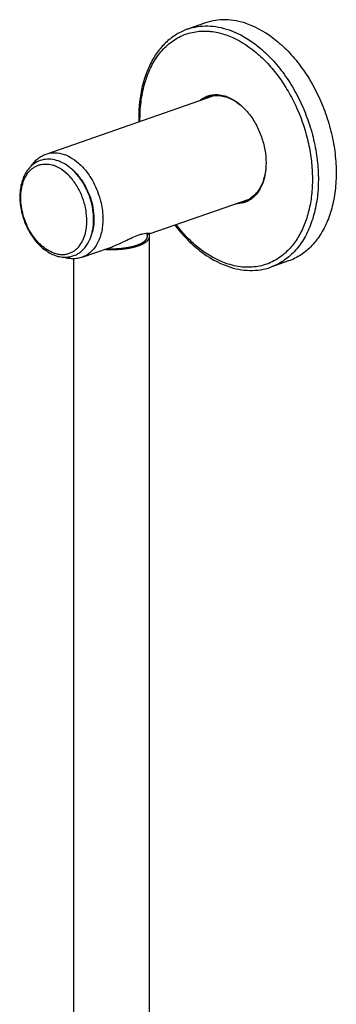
# Model space of a CAD drawing. Header units: millimetres. Extents: x 22 to 369, y -437 to 1899.
# Tile 4 of 9: x 80 to 155, y 419 to 654. Entities that reach past the tile are written whole.
import ezdxf

# ---------------------------------------------------------------- set-up
doc = ezdxf.new("R2010")
doc.units = ezdxf.units.MM
doc.header["$LTSCALE"] = 46.255
doc.layers.get('0').update_dxf_attribs({"linetype": 'CONTINUOUS'})
doc.layers.add('ACHSEN', color=7, linetype='CONTINUOUS')

msp = doc.modelspace()

# ---------------------------------------------------------------- linework, layer by layer
at = {"color": 7, "linetype": 'CONTINUOUS'}
msp.add_line((134.56, 610.95), (134.54, 610.94), dxfattribs=at)
at = {"color": 2, "linetype": 'CONTINUOUS'}
msp.add_line((110.03, 602.16), (110.03, 602.93), dxfattribs=at)
at = {"color": 7, "linetype": 'CONTINUOUS'}
msp.add_lwpolyline([(134.56, 610.95), (134.56, 610.95), (134.54, 610.94)], dxfattribs=at)
for centre, radius, start, end in [((126.57, 629.85), 5.82, 109.2494, 119.3396), ((126.56, 629.85), 5.82, 99.1945, 109.1824), ((126.58, 629.72), 5.94, 96.6837, 99.2061), ((126.59, 629.67), 6, 95.7592, 96.6858), ((125.92, 627.33), 8.6, 68.9718, 70.7772), ((121.05, 621.01), 16.68, 38.3058, 38.4359), ((121.52, 619.59), 16.7, 0, 0.2463), ((131.36, 616.09), 5.82, 279.1944, 289.1823), ((131.36, 616.09), 5.82, 289.2495, 299.3394), ((131.29, 616.21), 5.95, 299.3265, 301.7341), ((130.92, 616.29), 6.47, 304.355, 311.221)]:
    msp.add_arc(centre, radius, start, end, dxfattribs=at)
at = {"color": 9, "linetype": 'CONTINUOUS'}
for centre, radius, start, end in [((80.22, 605.99), 17.08, 19.8507, 27.378), ((79.95, 605.89), 17.37, 19.669, 19.882), ((79.85, 605.85), 19.58, 17.6502, 19.403), ((82.69, 606.25), 16.71, 1.8097, 1.9918), ((82.75, 606.25), 16.65, 1.5966, 1.8097), ((86.95, 605.73), 10.29, 342.287, 345.7566), ((133.09, 609), 14.52, 311.5565, 312.2013)]:
    msp.add_arc(centre, radius, start, end, dxfattribs=at)
at = {"color": 7, "linetype": 'CONTINUOUS'}
for points, knots in [([(119.58, 651.47), (118.67, 651.15), (116.9, 650.32), (114.53, 648.52), (112.47, 646.23), (110.77, 643.49), (109.45, 640.38), (108.18, 635.7), (107.9, 631.95), (107.96, 629.42)], [0, 0, 0, 0, 0.108537, 0.219217, 0.333946, 0.454198, 0.580897, 0.714386, 1, 1, 1, 1]), ([(122.45, 634.48), (122.74, 634.72), (123.37, 635.15), (124.41, 635.61), (125.51, 635.86), (126.28, 635.89), (126.66, 635.87)], [0, 0, 0, 0, 0.25191, 0.49929, 0.74704, 1, 1, 1, 1]), ([(125.99, 635.64), (126.47, 635.68), (127.49, 635.66), (128.47, 635.42), (128.96, 635.25)], [0, 0, 0, 0, 0.486281, 1, 1, 1, 1]), ([(126.66, 635.87), (126.83, 635.87), (127.54, 635.8), (128.24, 635.63), (128.75, 635.46)], [0, 0, 0, 0, 0.242922, 1, 1, 1, 1]), ([(128.96, 635.25), (129.43, 635.08), (130.62, 634.55), (132.41, 633.27), (133.57, 632.05), (134.12, 631.37)], [0, 0, 0, 0, 0.228695, 0.598775, 1, 1, 1, 1]), ([(129, 635.36), (129.47, 635.18), (130.66, 634.61), (132.42, 633.3), (133.57, 632.06), (134.12, 631.37)], [0, 0, 0, 0, 0.229475, 0.599827, 1, 1, 1, 1]), ([(134.14, 631.34), (134.78, 630.53), (135.93, 628.77), (137.21, 625.86), (138.02, 622.8), (138.22, 620.7), (138.22, 619.67)], [0, 0, 0, 0, 0.245933, 0.49991, 0.753935, 1, 1, 1, 1]), ([(82.36, 618.88), (82.58, 619.22), (83.06, 619.84), (83.92, 620.65), (84.87, 621.3), (85.57, 621.61), (85.93, 621.74)], [0, 0, 0, 0, 0.256893, 0.507924, 0.75492, 1, 1, 1, 1]), ([(138.22, 619.59), (138.21, 618.68), (138.05, 616.92), (137.32, 614.5), (136.3, 612.8), (135.28, 611.75), (134.71, 611.33), (134.42, 611.15)], [0, 0, 0, 0, 0.284201, 0.545094, 0.781854, 0.892779, 1, 1, 1, 1]), ([(138.22, 619.59), (138.22, 618.76), (138.1, 617.14), (137.52, 614.87), (136.57, 612.92), (135.67, 611.86), (135.18, 611.43)], [0, 0, 0, 0, 0.280256, 0.54072, 0.779909, 1, 1, 1, 1]), ([(134.54, 610.94), (134.03, 610.59), (132.89, 610.05), (131.63, 609.9), (131, 609.91)], [0, 0, 0, 0, 0.497727, 1, 1, 1, 1]), ([(116.52, 604.86), (117.4, 603.7), (119.26, 601.52), (123.25, 597.89), (126.72, 595.85), (129.13, 595.02)], [0, 0, 0, 0, 0.270413, 0.528189, 1, 1, 1, 1]), ([(110.06, 601.16), (110.08, 601.19), (110.12, 601.24), (110.18, 601.31), (110.21, 601.35), (110.24, 601.38), (110.26, 601.4), (110.27, 601.42), (110.27, 601.42), (110.28, 601.43), (110.29, 601.44), (110.3, 601.47), (110.32, 601.51), (110.35, 601.56), (110.38, 601.61), (110.39, 601.64), (110.41, 601.66), (110.42, 601.68), (110.42, 601.69), (110.43, 601.7), (110.43, 601.71), (110.44, 601.72), (110.44, 601.75), (110.45, 601.78), (110.46, 601.82), (110.48, 601.87), (110.49, 601.9), (110.5, 601.93), (110.5, 601.95), (110.51, 601.97), (110.51, 601.98), (110.51, 601.98), (110.51, 601.99), (110.51, 602), (110.51, 602.02), (110.51, 602.04), (110.51, 602.06), (110.51, 602.1), (110.52, 602.14), (110.52, 602.19), (110.52, 602.22), (110.52, 602.25), (110.52, 602.26), (110.52, 602.27), (110.52, 602.28), (110.51, 602.29), (110.51, 602.31), (110.51, 602.33), (110.5, 602.37), (110.49, 602.41), (110.48, 602.46), (110.47, 602.49), (110.46, 602.51), (110.46, 602.53), (110.46, 602.54), (110.46, 602.55), (110.45, 602.56), (110.44, 602.57), (110.43, 602.6), (110.41, 602.63), (110.39, 602.68), (110.36, 602.75), (110.33, 602.8), (110.31, 602.83)], [0, 0, 0, 0, 0.0625, 0.09375, 0.125, 0.140625, 0.15625, 0.164062, 0.167969, 0.171875, 0.179688, 0.1875, 0.21875, 0.25, 0.28125, 0.296875, 0.3125, 0.320312, 0.328125, 0.332031, 0.335938, 0.34375, 0.359375, 0.375, 0.40625, 0.4375, 0.453125, 0.46875, 0.484375, 0.492188, 0.496094, 0.5, 0.503906, 0.507812, 0.515625, 0.53125, 0.546875, 0.5625, 0.59375, 0.625, 0.640625, 0.65625, 0.664062, 0.667969, 0.671875, 0.679688, 0.6875, 0.703125, 0.71875, 0.75, 0.78125, 0.796875, 0.8125, 0.820312, 0.828125, 0.832031, 0.835938, 0.84375, 0.859375, 0.875, 0.90625, 0.9375, 1, 1, 1, 1]), ([(110.31, 602.83), (110.31, 602.84), (110.31, 602.84), (110.31, 602.85), (110.3, 602.85), (110.3, 602.85), (110.3, 602.85), (110.3, 602.86), (110.3, 602.86), (110.29, 602.87), (110.29, 602.87), (110.29, 602.88), (110.29, 602.88), (110.28, 602.88), (110.28, 602.88), (110.28, 602.89), (110.28, 602.89), (110.28, 602.89), (110.27, 602.89), (110.27, 602.9), (110.27, 602.91), (110.26, 602.92), (110.25, 602.92), (110.25, 602.93)], [0, 0, 0, 0, 0.125, 0.25, 0.28125, 0.3125, 0.328125, 0.34375, 0.375, 0.4375, 0.46875, 0.5, 0.53125, 0.5625, 0.625, 0.65625, 0.671875, 0.6875, 0.71875, 0.75, 0.8125, 0.875, 1, 1, 1, 1]), ([(105.1, 599.28), (105.16, 599.29), (105.29, 599.31), (105.45, 599.34), (105.56, 599.36), (105.63, 599.37), (105.69, 599.38), (105.77, 599.39), (105.86, 599.41), (105.95, 599.43), (106.03, 599.44), (106.09, 599.46), (106.15, 599.47), (106.26, 599.49), (106.38, 599.52), (106.48, 599.54), (106.54, 599.55), (106.58, 599.56), (106.63, 599.58), (106.68, 599.59), (106.78, 599.62), (106.88, 599.64), (106.97, 599.66), (107.01, 599.67), (107.03, 599.68), (107.06, 599.69), (107.11, 599.7), (107.18, 599.72), (107.26, 599.74), (107.34, 599.77), (107.41, 599.79), (107.46, 599.8), (107.48, 599.81), (107.51, 599.82), (107.54, 599.83), (107.62, 599.85), (107.73, 599.89), (107.84, 599.92), (107.89, 599.94)], [0, 0, 0, 0, 0.0625, 0.125, 0.15625, 0.171875, 0.1875, 0.21875, 0.25, 0.28125, 0.3125, 0.328125, 0.34375, 0.375, 0.4375, 0.46875, 0.484375, 0.5, 0.515625, 0.53125, 0.5625, 0.625, 0.640625, 0.65625, 0.664062, 0.671875, 0.6875, 0.71875, 0.75, 0.78125, 0.8125, 0.828125, 0.835938, 0.84375, 0.859375, 0.875, 0.9375, 1, 1, 1, 1]), ([(107.89, 599.94), (107.95, 599.96), (108.06, 600), (108.18, 600.05), (108.27, 600.08), (108.3, 600.1), (108.33, 600.11), (108.36, 600.12), (108.41, 600.14), (108.47, 600.17), (108.55, 600.2), (108.63, 600.24), (108.7, 600.27), (108.74, 600.28), (108.76, 600.29), (108.78, 600.3), (108.8, 600.31), (108.83, 600.33), (108.9, 600.37), (108.99, 600.41), (109.07, 600.45), (109.12, 600.48), (109.14, 600.49), (109.16, 600.5), (109.17, 600.51), (109.2, 600.52), (109.23, 600.54), (109.31, 600.59), (109.38, 600.63), (109.45, 600.67), (109.47, 600.69), (109.49, 600.7), (109.5, 600.71), (109.51, 600.71), (109.52, 600.72), (109.55, 600.74), (109.59, 600.77), (109.65, 600.81), (109.7, 600.86), (109.75, 600.89), (109.77, 600.91), (109.79, 600.92), (109.8, 600.93), (109.82, 600.94), (109.84, 600.96), (109.87, 600.99), (109.91, 601.03), (109.97, 601.09), (110.02, 601.13), (110.06, 601.16)], [0, 0, 0, 0, 0.0625, 0.125, 0.140625, 0.15625, 0.164062, 0.171875, 0.1875, 0.21875, 0.25, 0.28125, 0.3125, 0.320312, 0.328125, 0.335938, 0.34375, 0.359375, 0.375, 0.4375, 0.46875, 0.484375, 0.492188, 0.5, 0.507812, 0.515625, 0.53125, 0.5625, 0.625, 0.640625, 0.65625, 0.664062, 0.667969, 0.671875, 0.679688, 0.6875, 0.71875, 0.75, 0.78125, 0.8125, 0.820312, 0.828125, 0.835938, 0.84375, 0.859375, 0.875, 0.90625, 0.9375, 1, 1, 1, 1]), ([(99.9, 599.07), (100.01, 599.07), (100.23, 599.06), (100.47, 599.05), (100.64, 599.04), (100.71, 599.04), (100.76, 599.03), (100.81, 599.03), (100.91, 599.03), (101.05, 599.03), (101.21, 599.03), (101.38, 599.03), (101.52, 599.02), (101.61, 599.02), (101.67, 599.02), (101.72, 599.02), (101.79, 599.03), (101.95, 599.03), (102.15, 599.03), (102.34, 599.04), (102.43, 599.04), (102.49, 599.04), (102.53, 599.04), (102.57, 599.04), (102.62, 599.05), (102.72, 599.05), (102.91, 599.06), (103.1, 599.07), (103.26, 599.08), (103.33, 599.09), (103.38, 599.09), (103.44, 599.09), (103.53, 599.1), (103.66, 599.12), (103.82, 599.13), (103.98, 599.14), (104.12, 599.16), (104.21, 599.17), (104.26, 599.17), (104.31, 599.18), (104.38, 599.19), (104.49, 599.2), (104.62, 599.22), (104.83, 599.25), (104.99, 599.27), (105.1, 599.28)], [0, 0, 0, 0, 0.0625, 0.125, 0.140625, 0.15625, 0.164062, 0.171875, 0.1875, 0.21875, 0.25, 0.28125, 0.3125, 0.328125, 0.335938, 0.34375, 0.359375, 0.375, 0.4375, 0.46875, 0.484375, 0.492188, 0.5, 0.507812, 0.515625, 0.53125, 0.5625, 0.625, 0.640625, 0.65625, 0.664062, 0.671875, 0.6875, 0.71875, 0.75, 0.78125, 0.8125, 0.828125, 0.835938, 0.84375, 0.859375, 0.875, 0.90625, 0.9375, 1, 1, 1, 1]), ([(94.49, 597.19), (94.13, 597.06), (93.39, 596.87), (92.23, 596.79), (91.06, 596.89), (90.3, 597.08), (89.92, 597.2)], [0, 0, 0, 0, 0.245051, 0.492087, 0.7431, 1, 1, 1, 1]), ([(129.13, 595.02), (129.98, 594.72), (131.71, 594.25), (134.33, 593.97), (136.9, 594.13), (138.54, 594.54), (139.33, 594.81)], [0, 0, 0, 0, 0.261648, 0.513601, 0.758612, 1, 1, 1, 1])]:
    msp.add_open_spline(points, degree=3, knots=knots, dxfattribs=at)
at = {"color": 9, "linetype": 'CONTINUOUS'}
for points, knots in [([(119.58, 651.47), (120.34, 651.74), (121.93, 652.13), (124.4, 652.28), (126.94, 652.01), (128.62, 651.55), (129.46, 651.26)], [0, 0, 0, 0, 0.23979, 0.483931, 0.736309, 1, 1, 1, 1]), ([(108.25, 629.52), (108.22, 631.06), (108.37, 634.04), (109.19, 638.31), (110.59, 642.13), (112.53, 645.41), (114.98, 648.02), (117.87, 649.89), (121.09, 650.93), (123.35, 651.04), (124.47, 650.97)], [0, 0, 0, 0, 0.151481, 0.294483, 0.428059, 0.552287, 0.668495, 0.779326, 0.888475, 1, 1, 1, 1]), ([(124.47, 650.97), (124.83, 650.95), (126.28, 650.8), (127.71, 650.44), (128.75, 650.08)], [0, 0, 0, 0, 0.243207, 1, 1, 1, 1]), ([(128.75, 650.08), (130.91, 649.32), (134.05, 647.53), (137.71, 644.33), (140.35, 641.39), (142.73, 638.04), (145.51, 633.12), (147.56, 627.74), (148.78, 622.18), (149.26, 618.03), (149.29, 613.98), (148.87, 610.12), (148, 606.54), (146.71, 603.32), (145.02, 600.52), (143.61, 598.93), (142.85, 598.25)], [0, 0, 0, 0, 0.111783, 0.17306, 0.237479, 0.304505, 0.373444, 0.513637, 0.583335, 0.651581, 0.717616, 0.780807, 0.840701, 0.897083, 0.950039, 1, 1, 1, 1]), ([(129.46, 651.26), (131.96, 650.39), (135.59, 648.21), (139.72, 644.32), (142.65, 640.73), (145.21, 636.66), (147.35, 632.23), (149.01, 627.56), (150.13, 622.76), (150.7, 617.97), (150.69, 613.32), (150.1, 608.93), (148.94, 604.92), (147.25, 601.4), (145.06, 598.46), (142.41, 596.19), (140.37, 595.18), (139.33, 594.81)], [0, 0, 0, 0, 0.115405, 0.179225, 0.24645, 0.316309, 0.387841, 0.459975, 0.531601, 0.601642, 0.669128, 0.733271, 0.793552, 0.849815, 0.902355, 0.951984, 1, 1, 1, 1]), ([(85.93, 621.74), (86.26, 621.85), (86.95, 622.02), (88.4, 622.12), (89.51, 621.89), (90.21, 621.65)], [0, 0, 0, 0, 0.240138, 0.484632, 1, 1, 1, 1]), ([(90.21, 621.65), (90.69, 621.48), (91.92, 620.92), (93.75, 619.59), (94.93, 618.31), (95.49, 617.6)], [0, 0, 0, 0, 0.228123, 0.598144, 1, 1, 1, 1]), ([(91.03, 618.93), (91.25, 618.78), (92.14, 618.14), (92.93, 617.35), (93.48, 616.71)], [0, 0, 0, 0, 0.239166, 1, 1, 1, 1]), ([(93.48, 616.71), (93.66, 616.5), (94.37, 615.6), (94.98, 614.62), (95.38, 613.85)], [0, 0, 0, 0, 0.243874, 1, 1, 1, 1]), ([(95.49, 617.6), (95.79, 617.22), (96.94, 615.6), (97.83, 613.78), (98.33, 612.36)], [0, 0, 0, 0, 0.243617, 1, 1, 1, 1]), ([(96.3, 611.73), (96.4, 611.45), (96.76, 610.35), (97.02, 609.21), (97.14, 608.34)], [0, 0, 0, 0, 0.252025, 1, 1, 1, 1]), ([(98.52, 611.79), (98.65, 611.38), (99.1, 609.76), (99.35, 608.08), (99.39, 606.83)], [0, 0, 0, 0, 0.254578, 1, 1, 1, 1]), ([(97.14, 608.34), (97.26, 607.46), (97.35, 605.73), (97.12, 604.01), (96.92, 603.2)], [0, 0, 0, 0, 0.517683, 1, 1, 1, 1]), ([(99.4, 606.72), (99.43, 605.61), (99.28, 603.5), (98.48, 601.03), (97.49, 599.42), (96.62, 598.44), (95.62, 597.67), (94.87, 597.32), (94.49, 597.19)], [0, 0, 0, 0, 0.289946, 0.551445, 0.671433, 0.785017, 0.893801, 1, 1, 1, 1]), ([(128.75, 595.71), (126.49, 596.5), (123.21, 598.41), (119.42, 601.82), (117.65, 603.87), (116.81, 604.96)], [0, 0, 0, 0, 0.469753, 0.728135, 1, 1, 1, 1]), ([(142.73, 598.14), (141.81, 597.33), (139.78, 595.94), (136.26, 594.81), (132.48, 594.7), (129.98, 595.29), (128.75, 595.71)], [0, 0, 0, 0, 0.246497, 0.488522, 0.736673, 1, 1, 1, 1])]:
    msp.add_open_spline(points, degree=3, knots=knots, dxfattribs=at)
at = {"color": 2, "linetype": 'CONTINUOUS'}
for points, knots in [([(107.54, 600.06), (107.64, 600.11), (107.8, 600.17), (107.98, 600.24), (108.08, 600.29), (108.16, 600.32), (108.22, 600.34), (108.28, 600.36), (108.31, 600.38), (108.33, 600.39), (108.35, 600.39), (108.36, 600.4), (108.38, 600.41), (108.39, 600.42), (108.42, 600.43), (108.46, 600.46), (108.52, 600.49), (108.6, 600.53), (108.71, 600.59), (108.82, 600.65), (108.9, 600.7), (108.94, 600.72), (108.97, 600.74), (109, 600.76), (109.03, 600.77), (109.04, 600.78), (109.05, 600.78), (109.06, 600.79), (109.07, 600.79), (109.08, 600.8), (109.09, 600.82), (109.11, 600.83), (109.15, 600.86), (109.19, 600.89), (109.23, 600.93), (109.28, 600.97), (109.33, 601.01), (109.38, 601.05), (109.43, 601.09), (109.47, 601.12), (109.5, 601.15), (109.52, 601.17), (109.54, 601.18), (109.56, 601.19), (109.57, 601.2), (109.57, 601.2), (109.58, 601.21), (109.58, 601.22), (109.59, 601.23), (109.6, 601.25), (109.62, 601.27), (109.64, 601.29), (109.66, 601.33), (109.69, 601.37), (109.72, 601.41), (109.75, 601.45), (109.78, 601.49), (109.82, 601.53), (109.84, 601.57), (109.86, 601.6), (109.87, 601.61), (109.88, 601.63), (109.89, 601.64), (109.89, 601.64), (109.9, 601.65), (109.9, 601.65), (109.9, 601.65), (109.9, 601.66), (109.91, 601.68), (109.91, 601.7), (109.92, 601.72), (109.93, 601.75), (109.94, 601.8), (109.96, 601.87), (109.98, 601.94), (109.99, 601.99), (110, 602.02), (110.01, 602.04), (110.01, 602.06), (110.02, 602.08), (110.02, 602.09), (110.02, 602.09), (110.02, 602.1), (110.02, 602.1), (110.02, 602.11), (110.02, 602.12), (110.02, 602.13), (110.01, 602.15), (110.01, 602.18), (110, 602.21), (110, 602.26), (109.99, 602.31), (109.97, 602.42), (109.96, 602.5), (109.95, 602.56)], [0, 0, 0, 0, 0.0625, 0.09375, 0.109375, 0.125, 0.140625, 0.148438, 0.15625, 0.160156, 0.164062, 0.166016, 0.167969, 0.171875, 0.179688, 0.1875, 0.203125, 0.21875, 0.25, 0.28125, 0.296875, 0.304688, 0.3125, 0.320312, 0.328125, 0.330078, 0.332031, 0.333984, 0.335938, 0.339844, 0.34375, 0.351562, 0.359375, 0.375, 0.390625, 0.40625, 0.421875, 0.4375, 0.453125, 0.46875, 0.476562, 0.484375, 0.492188, 0.496094, 0.498047, 0.5, 0.501953, 0.503906, 0.507812, 0.515625, 0.523438, 0.53125, 0.546875, 0.5625, 0.578125, 0.59375, 0.609375, 0.625, 0.640625, 0.648438, 0.65625, 0.660156, 0.664062, 0.666016, 0.666992, 0.667969, 0.669922, 0.671875, 0.679688, 0.6875, 0.695312, 0.703125, 0.71875, 0.75, 0.78125, 0.796875, 0.804688, 0.8125, 0.820312, 0.828125, 0.830078, 0.832031, 0.833008, 0.833984, 0.835938, 0.839844, 0.84375, 0.851562, 0.859375, 0.875, 0.890625, 0.90625, 0.9375, 1, 1, 1, 1]), ([(105.54, 599.55), (105.58, 599.56), (105.67, 599.57), (105.77, 599.59), (105.85, 599.61), (105.89, 599.62), (105.93, 599.63), (105.99, 599.64), (106.05, 599.65), (106.12, 599.67), (106.17, 599.68), (106.22, 599.69), (106.26, 599.7), (106.34, 599.72), (106.42, 599.74), (106.49, 599.76), (106.54, 599.77), (106.57, 599.77), (106.6, 599.78), (106.64, 599.79), (106.71, 599.81), (106.79, 599.84), (106.87, 599.85), (106.91, 599.87), (106.95, 599.88), (107, 599.89), (107.06, 599.91), (107.11, 599.93), (107.16, 599.94), (107.2, 599.95), (107.24, 599.97), (107.31, 599.99), (107.41, 600.02), (107.5, 600.05), (107.54, 600.06)], [0, 0, 0, 0, 0.0625, 0.125, 0.15625, 0.171875, 0.1875, 0.21875, 0.25, 0.28125, 0.3125, 0.328125, 0.34375, 0.375, 0.4375, 0.46875, 0.484375, 0.5, 0.515625, 0.53125, 0.5625, 0.625, 0.65625, 0.671875, 0.6875, 0.71875, 0.75, 0.78125, 0.8125, 0.828125, 0.84375, 0.875, 0.9375, 1, 1, 1, 1]), ([(100.34, 599.23), (100.45, 599.22), (100.61, 599.22), (100.84, 599.21), (100.97, 599.21), (101.09, 599.2), (101.15, 599.2), (101.21, 599.2), (101.27, 599.2), (101.36, 599.2), (101.5, 599.2), (101.67, 599.2), (101.84, 599.2), (101.97, 599.2), (102.07, 599.2), (102.13, 599.2), (102.18, 599.21), (102.25, 599.21), (102.42, 599.22), (102.61, 599.22), (102.8, 599.23), (102.9, 599.24), (102.96, 599.24), (103, 599.24), (103.04, 599.24), (103.09, 599.25), (103.19, 599.26), (103.38, 599.27), (103.57, 599.29), (103.73, 599.3), (103.8, 599.31), (103.85, 599.31), (103.9, 599.32), (104, 599.33), (104.13, 599.34), (104.28, 599.36), (104.44, 599.38), (104.57, 599.4), (104.67, 599.41), (104.72, 599.41), (104.77, 599.42), (104.84, 599.43), (104.94, 599.45), (105.07, 599.47), (105.28, 599.51), (105.44, 599.53), (105.54, 599.55)], [0, 0, 0, 0, 0.0625, 0.09375, 0.125, 0.140625, 0.15625, 0.164062, 0.171875, 0.1875, 0.21875, 0.25, 0.28125, 0.3125, 0.328125, 0.335938, 0.34375, 0.359375, 0.375, 0.4375, 0.46875, 0.484375, 0.492188, 0.5, 0.507812, 0.515625, 0.53125, 0.5625, 0.625, 0.640625, 0.65625, 0.664062, 0.671875, 0.6875, 0.71875, 0.75, 0.78125, 0.8125, 0.828125, 0.835938, 0.84375, 0.859375, 0.875, 0.90625, 0.9375, 1, 1, 1, 1])]:
    msp.add_open_spline(points, degree=3, knots=knots, dxfattribs=at)
at = {"layer": 'ACHSEN', "color": 7, "linetype": 'CONTINUOUS'}
for p, q in [((123.82, 652.95), (119.58, 651.47)), ((85.93, 621.74), (125.63, 635.58)), ((110.68, 602.83), (134.2, 611.03)), ((110.53, 129.83), (110.53, 602.84)), ((94.49, 597.19), (100.95, 599.44)), ((92.53, 129.83), (92.53, 596.83)), ((143.57, 596.29), (139.33, 594.81))]:
    msp.add_line(p, q, dxfattribs=at)
for centre, radius, start, end in [((127.79, 630.23), 5.86, 115.413, 119.654), ((85.64, 611.41), 9.24, 62.0701, 62.3703), ((79.8, 605.84), 17.44, 19.8537, 27.1957), ((132.56, 616.56), 5.86, 278.9594, 282.5322), ((90.44, 603.82), 6.64, 263.7313, 265.4982)]:
    msp.add_arc(centre, radius, start, end, dxfattribs=at)
at = {"layer": 'ACHSEN', "color": 9, "linetype": 'CONTINUOUS'}
for centre, radius, start, end in [((85.42, 612.35), 7.06, 70.2725, 70.7824), ((81.97, 607.54), 13.04, 40.5609, 42.5991), ((81.76, 607.37), 13.31, 40.2439, 40.5642), ((88.03, 604.36), 7.32, 328.1548, 331.9619)]:
    msp.add_arc(centre, radius, start, end, dxfattribs=at)
at = {"layer": 'ACHSEN', "color": 7, "linetype": 'CONTINUOUS'}
for points, knots in [([(133.7, 652.74), (132.86, 653.03), (131.19, 653.49), (128.64, 653.76), (126.17, 653.61), (124.58, 653.21), (123.82, 652.95)], [0, 0, 0, 0, 0.263741, 0.516127, 0.760248, 1, 1, 1, 1]), ([(133.7, 652.74), (136.21, 651.87), (139.83, 649.69), (143.96, 645.8), (146.89, 642.21), (149.46, 638.14), (151.6, 633.71), (153.25, 629.03), (154.38, 624.24), (154.94, 619.45), (154.93, 614.8), (154.34, 610.41), (153.19, 606.4), (151.49, 602.88), (149.3, 599.94), (146.65, 597.67), (144.62, 596.66), (143.57, 596.29)], [0, 0, 0, 0, 0.11544, 0.179267, 0.246492, 0.316348, 0.387877, 0.460007, 0.531629, 0.601666, 0.669147, 0.733286, 0.793563, 0.849822, 0.902359, 0.951985, 1, 1, 1, 1]), ([(82.36, 618.88), (82.04, 618.58), (81.44, 617.89), (80.72, 616.69), (80.18, 615.34), (79.7, 613.32), (79.58, 610.57), (80.16, 607.22), (81.39, 604), (82.91, 601.59), (84.37, 599.97), (85.55, 598.95), (86.79, 598.15), (87.67, 597.75), (88.11, 597.59)], [0, 0, 0, 0, 0.052745, 0.107639, 0.165122, 0.225379, 0.353474, 0.48905, 0.626703, 0.760452, 0.824359, 0.885653, 0.94417, 1, 1, 1, 1]), ([(88.77, 620.1), (88.22, 620.3), (87.07, 620.56), (85.33, 620.49), (83.71, 619.93), (82.78, 619.27), (82.36, 618.88)], [0, 0, 0, 0, 0.258462, 0.506921, 0.751822, 1, 1, 1, 1]), ([(89.93, 619.6), (89.83, 619.65), (89.46, 619.84), (89.07, 620), (88.77, 620.1)], [0, 0, 0, 0, 0.254014, 1, 1, 1, 1]), ([(93.44, 616.67), (93.18, 616.98), (92.17, 618.1), (90.95, 619.05), (89.97, 619.58)], [0, 0, 0, 0, 0.262764, 1, 1, 1, 1]), ([(95.31, 613.81), (95.18, 614.07), (94.63, 615.07), (93.98, 616.02), (93.44, 616.67)], [0, 0, 0, 0, 0.254819, 1, 1, 1, 1]), ([(97.06, 608.33), (97.02, 608.62), (96.83, 609.79), (96.51, 610.93), (96.21, 611.76)], [0, 0, 0, 0, 0.247887, 1, 1, 1, 1]), ([(96.9, 603.21), (96.99, 603.61), (97.29, 605.3), (97.25, 607.04), (97.06, 608.33)], [0, 0, 0, 0, 0.239414, 1, 1, 1, 1]), ([(96.54, 601.97), (96.58, 602.07), (96.72, 602.48), (96.83, 602.89), (96.9, 603.21)], [0, 0, 0, 0, 0.246286, 1, 1, 1, 1]), ([(100.95, 599.44), (101.59, 599.66), (102.84, 600.17), (104.64, 601.02), (106.34, 601.84), (107.46, 602.31), (108, 602.5)], [0, 0, 0, 0, 0.263217, 0.526662, 0.77862, 1, 1, 1, 1]), ([(108, 602.5), (108.3, 602.6), (108.85, 602.77), (109.59, 602.91), (110.13, 602.94), (110.42, 602.92), (110.53, 602.9)], [0, 0, 0, 0, 0.375324, 0.664404, 0.870467, 1, 1, 1, 1]), ([(110.53, 602.9), (110.57, 602.89), (110.62, 602.88), (110.66, 602.86), (110.68, 602.84), (110.68, 602.84)], [0, 0, 0, 0, 0.702358, 0.896488, 1, 1, 1, 1]), ([(110.68, 602.84), (110.68, 602.84), (110.67, 602.83), (110.66, 602.83), (110.66, 602.82)], [0, 0, 0, 0, 0.183152, 1, 1, 1, 1]), ([(89.92, 597.21), (90.28, 597.18), (90.99, 597.18), (92.04, 597.37), (93.04, 597.75), (93.96, 598.31), (94.78, 599.02), (95.75, 600.19), (96.28, 601.24), (96.54, 601.97)], [0, 0, 0, 0, 0.122397, 0.243028, 0.363194, 0.484214, 0.607376, 0.733873, 1, 1, 1, 1]), ([(88.11, 597.59), (88.25, 597.55), (88.77, 597.38), (89.31, 597.27), (89.71, 597.23)], [0, 0, 0, 0, 0.254618, 1, 1, 1, 1])]:
    msp.add_open_spline(points, degree=3, knots=knots, dxfattribs=at)
at = {"layer": 'ACHSEN', "color": 9, "linetype": 'CONTINUOUS'}
for points, knots in [([(87.74, 598.19), (86.63, 598.57), (85.33, 599.43), (84.02, 600.71), (83.13, 601.73), (82.13, 603.17), (81.16, 605.08), (80.44, 607.13), (79.99, 609.23), (79.83, 611.31), (79.98, 613.28), (80.41, 615.09), (81.13, 616.66), (81.96, 617.73), (82.74, 618.4), (83.36, 618.8), (84.03, 619.09), (84.73, 619.29), (85.46, 619.38), (86.48, 619.36), (87.25, 619.19), (87.74, 619.02)], [0, 0, 0, 0, 0.12045, 0.153718, 0.188034, 0.259229, 0.332796, 0.407215, 0.48089, 0.552291, 0.620106, 0.683401, 0.741801, 0.795674, 0.821327, 0.846386, 0.871125, 0.895845, 0.920843, 0.9464, 1, 1, 1, 1]), ([(91.57, 616.37), (91.02, 616.96), (89.86, 618), (88.49, 618.75), (87.8, 619)], [0, 0, 0, 0, 0.524916, 1, 1, 1, 1]), ([(95.57, 604.99), (95.63, 605.95), (95.54, 607.93), (94.86, 610.83), (93.66, 613.58), (92.55, 615.22), (91.92, 615.96)], [0, 0, 0, 0, 0.243621, 0.498384, 0.753993, 1, 1, 1, 1]), ([(94.49, 600.92), (94.65, 601.21), (95.23, 602.5), (95.5, 603.91), (95.57, 604.99)], [0, 0, 0, 0, 0.233996, 1, 1, 1, 1]), ([(87.74, 598.19), (88.05, 598.08), (88.68, 597.91), (89.63, 597.81), (90.55, 597.87), (91.43, 598.09), (92.26, 598.48), (93.02, 599.01), (93.69, 599.69), (94.07, 600.21), (94.25, 600.5)], [0, 0, 0, 0, 0.131767, 0.257827, 0.379754, 0.499529, 0.619371, 0.741492, 0.867855, 1, 1, 1, 1])]:
    msp.add_open_spline(points, degree=3, knots=knots, dxfattribs=at)

doc.saveas('drawing.dxf')
